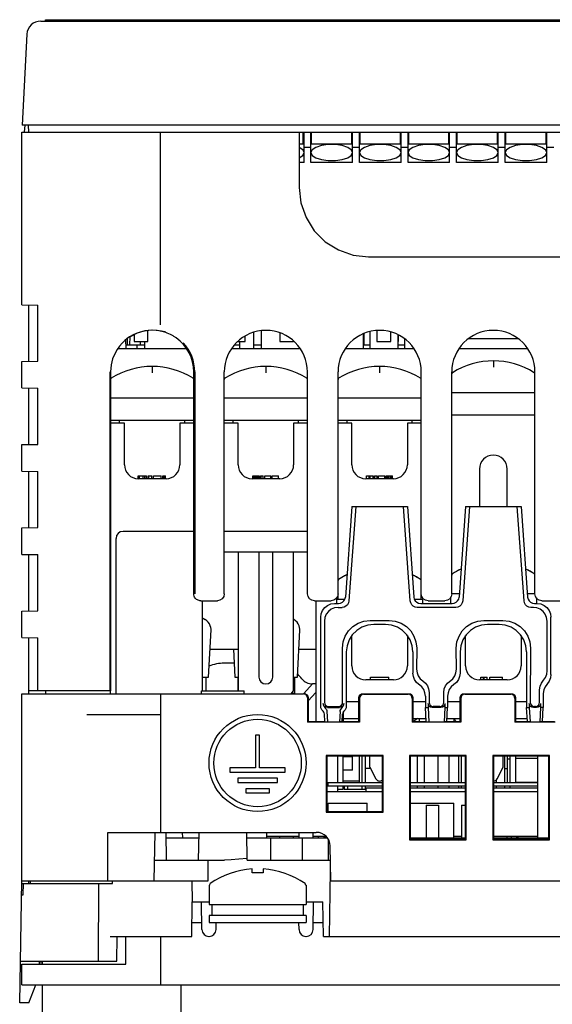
# Model space of a CAD drawing. Extents: x 29 to 410, y 13 to 287.
# Tile 3 of 16: x 52 to 79, y 76 to 126. Entities that reach past the tile are written whole.
import ezdxf

# ---------------------------------------------------------------- set-up
doc = ezdxf.new("R2010")
doc.units = 0
doc.header["$LTSCALE"] = 23.1
doc.layers.get('0').update_dxf_attribs({"linetype": 'CONTINUOUS'})
doc.layers.add('ALL_CURVE', color=7, linetype='CONTINUOUS')

msp = doc.modelspace()

# ---------------------------------------------------------------- linework, layer by layer
at = {"color": 7, "linetype": 'CONTINUOUS'}
for p, q in [((53.024, 125.452), (92.666, 125.452)), ((53.256, 125.452), (53.256, 125.522)), ((53.256, 125.522), (92.456, 125.522)), ((52.325, 124.789), (52.085, 120.202)), ((52.066, 111.133), (52.066, 119.852)), ((52.066, 119.852), (99.666, 119.852)), ((99.648, 120.202), (52.085, 120.202)), ((52.213, 120.196), (52.194, 119.846)), ((52.416, 119.852), (52.41, 120.202)), ((59.066, 110.114), (59.066, 119.852)), ((66.066, 119.852), (66.066, 117.052)), ((66.276, 119.829), (66.066, 119.829)), ((66.276, 119.249), (66.276, 119.852)), ((66.311, 118.322), (66.311, 119.852)), ((66.661, 118.322), (66.661, 119.852)), ((66.696, 119.249), (66.696, 119.852)), ((68.726, 119.829), (66.696, 119.829)), ((68.726, 119.249), (68.726, 119.852)), ((68.761, 118.322), (68.761, 119.852)), ((69.111, 118.322), (69.111, 119.852)), ((69.146, 119.249), (69.146, 119.852)), ((71.176, 119.829), (69.146, 119.829)), ((71.176, 119.249), (71.176, 119.852)), ((71.211, 118.322), (71.211, 119.852)), ((71.561, 118.322), (71.561, 119.852)), ((71.596, 119.249), (71.596, 119.852)), ((73.626, 119.829), (71.596, 119.829)), ((73.626, 119.249), (73.626, 119.852)), ((73.661, 118.322), (73.661, 119.852)), ((74.011, 118.322), (74.011, 119.852)), ((74.046, 119.249), (74.046, 119.852)), ((76.076, 119.829), (74.046, 119.829)), ((76.076, 119.249), (76.076, 119.852)), ((76.111, 118.322), (76.111, 119.852)), ((76.461, 118.322), (76.461, 119.852)), ((76.496, 119.249), (76.496, 119.852)), ((78.526, 119.829), (76.496, 119.829)), ((78.526, 119.249), (78.526, 119.852)), ((78.561, 118.322), (78.561, 119.852)), ((66.311, 119.701), (66.276, 119.701)), ((66.696, 119.701), (66.661, 119.701)), ((68.761, 119.701), (68.726, 119.701)), ((69.146, 119.701), (69.111, 119.701)), ((71.211, 119.701), (71.176, 119.701)), ((71.596, 119.701), (71.561, 119.701)), ((73.661, 119.701), (73.626, 119.701)), ((74.046, 119.701), (74.011, 119.701)), ((76.111, 119.701), (76.076, 119.701)), ((76.496, 119.701), (76.461, 119.701)), ((78.561, 119.701), (78.526, 119.701)), ((66.066, 119.249), (66.276, 119.249)), ((66.248, 118.956), (66.066, 119.079)), ((66.311, 118.815), (66.248, 118.956)), ((66.311, 119.082), (66.661, 119.082)), ((66.725, 118.956), (66.661, 118.815)), ((66.696, 119.249), (68.726, 119.249)), ((66.907, 119.079), (66.725, 118.956)), ((68.761, 118.815), (68.698, 118.956)), ((68.761, 119.082), (69.111, 119.082)), ((69.175, 118.956), (69.111, 118.815)), ((69.146, 119.249), (71.176, 119.249)), ((69.357, 119.079), (69.175, 118.956)), ((71.211, 118.815), (71.148, 118.956)), ((71.211, 119.082), (71.561, 119.082)), ((71.625, 118.956), (71.561, 118.815)), ((71.596, 119.249), (73.626, 119.249)), ((71.807, 119.079), (71.625, 118.956)), ((73.661, 118.815), (73.598, 118.956)), ((73.661, 119.082), (74.011, 119.082)), ((74.075, 118.956), (74.011, 118.815)), ((74.046, 119.249), (76.076, 119.249)), ((74.257, 119.079), (74.075, 118.956)), ((76.111, 118.815), (76.048, 118.956)), ((76.111, 119.082), (76.461, 119.082)), ((76.525, 118.956), (76.461, 118.815)), ((76.496, 119.249), (78.526, 119.249)), ((76.707, 119.079), (76.525, 118.956)), ((78.561, 118.815), (78.498, 118.956)), ((78.561, 119.082), (78.911, 119.082)), ((66.311, 118.322), (66.066, 118.322)), ((68.761, 118.322), (66.661, 118.322)), ((71.211, 118.322), (69.111, 118.322)), ((73.661, 118.322), (71.561, 118.322)), ((76.111, 118.322), (74.011, 118.322)), ((78.561, 118.322), (76.461, 118.322)), ((69.566, 113.552), (87.766, 113.552)), ((52.066, 111.133), (52.871, 111.119)), ((52.416, 108.278), (52.416, 111.127)), ((52.871, 108.286), (52.871, 111.119)), ((57.309, 109.361), (57.316, 108.932)), ((57.384, 109.422), (57.378, 109.107)), ((57.529, 109.522), (57.51, 109.51)), ((57.526, 109.107), (57.531, 109.522)), ((57.736, 109.648), (57.736, 109.282)), ((58.436, 109.282), (58.436, 109.827)), ((63.336, 109.282), (63.336, 109.561)), ((63.762, 109.737), (63.762, 108.932)), ((64.141, 109.81), (64.141, 108.932)), ((65.086, 109.706), (65.086, 109.282)), ((69.298, 109.653), (69.298, 108.932)), ((69.322, 109.663), (69.322, 109.107)), ((69.625, 109.776), (69.625, 108.932)), ((69.986, 109.824), (69.986, 109.282)), ((70.686, 109.282), (70.686, 109.764)), ((71.048, 109.614), (71.048, 108.932)), ((71.071, 109.282), (71.071, 109.604)), ((71.375, 109.408), (71.375, 108.932)), ((74.636, 109.422), (77.097, 109.422)), ((56.918, 108.932), (60.361, 108.932)), ((57.313, 109.107), (58.261, 109.107)), ((57.736, 109.282), (58.436, 109.282)), ((57.876, 109.107), (57.876, 108.932)), ((58.051, 109.107), (58.051, 109.282)), ((58.261, 109.282), (58.261, 108.932)), ((62.675, 108.932), (66.098, 108.932)), ((62.706, 108.973), (62.706, 108.932)), ((62.809, 109.107), (63.051, 109.107)), ((62.973, 109.282), (63.336, 109.282)), ((63.051, 109.282), (63.051, 108.932)), ((63.762, 109.107), (64.141, 109.107)), ((65.086, 109.282), (65.786, 109.282)), ((65.786, 109.282), (65.786, 109.292)), ((68.415, 108.932), (71.838, 108.932)), ((69.298, 109.107), (69.625, 109.107)), ((69.986, 109.282), (70.686, 109.282)), ((71.048, 109.282), (71.071, 109.282)), ((71.048, 109.107), (71.375, 109.107)), ((74.155, 108.932), (77.578, 108.932)), ((52.066, 108.272), (52.871, 108.286)), ((52.066, 106.933), (52.066, 108.272)), ((56.534, 91.642), (56.534, 107.742)), ((56.545, 107.742), (56.545, 91.642)), ((60.748, 96.542), (60.748, 107.742)), ((60.795, 107.742), (60.795, 96.542)), ((62.286, 96.542), (62.286, 107.742)), ((66.486, 96.542), (66.486, 107.742)), ((68.026, 96.262), (68.026, 107.742)), ((72.226, 96.262), (72.226, 107.742)), ((73.766, 96.542), (73.766, 107.742)), ((77.966, 96.542), (77.966, 107.742)), ((52.066, 106.933), (52.871, 106.919)), ((52.416, 104.078), (52.416, 106.927)), ((52.871, 104.086), (52.871, 106.919)), ((60.748, 106.412), (56.545, 106.412)), ((66.486, 106.412), (62.286, 106.412)), ((72.226, 106.412), (68.026, 106.412)), ((77.966, 106.692), (73.766, 106.692)), ((73.766, 105.572), (77.966, 105.572)), ((60.748, 105.292), (56.545, 105.292)), ((57.246, 105.152), (56.545, 105.152)), ((57.001, 105.152), (57.001, 105.292)), ((57.246, 103.052), (57.246, 105.152)), ((60.046, 105.152), (60.046, 103.052)), ((60.748, 105.152), (60.046, 105.152)), ((60.291, 105.152), (60.291, 105.292)), ((66.486, 105.292), (62.286, 105.292)), ((62.986, 105.152), (62.286, 105.152)), ((62.741, 105.152), (62.741, 105.292)), ((62.986, 103.052), (62.986, 105.152)), ((65.786, 105.152), (65.786, 103.052)), ((66.486, 105.152), (65.786, 105.152)), ((66.031, 105.152), (66.031, 105.292)), ((72.226, 105.292), (68.026, 105.292)), ((68.726, 105.152), (68.026, 105.152)), ((68.481, 105.152), (68.481, 105.292)), ((68.726, 103.052), (68.726, 105.152)), ((71.526, 105.152), (71.526, 103.052)), ((72.226, 105.152), (71.526, 105.152)), ((71.771, 105.152), (71.771, 105.292)), ((52.066, 104.072), (52.871, 104.086)), ((52.066, 102.733), (52.066, 104.072)), ((52.066, 102.733), (52.871, 102.719)), ((52.416, 99.878), (52.416, 102.727)), ((52.871, 99.886), (52.871, 102.719)), ((57.946, 102.352), (57.946, 102.492)), ((57.946, 102.492), (58.362, 102.492)), ((58.012, 102.352), (58.012, 102.492)), ((58.198, 102.352), (58.198, 102.492)), ((58.285, 102.352), (58.285, 102.492)), ((58.362, 102.352), (58.362, 102.492)), ((58.45, 102.352), (58.45, 102.492)), ((58.45, 102.492), (58.625, 102.492)), ((58.482, 102.352), (58.482, 102.492)), ((58.625, 102.352), (58.625, 102.492)), ((58.712, 102.352), (58.712, 102.492)), ((58.712, 102.492), (59.106, 102.492)), ((59.106, 102.352), (59.106, 102.492)), ((59.193, 102.352), (59.193, 102.492)), ((59.193, 102.492), (59.325, 102.492)), ((59.259, 102.352), (59.259, 102.492)), ((59.325, 102.352), (59.325, 102.492)), ((63.721, 102.352), (63.721, 102.492)), ((63.721, 102.492), (64.045, 102.492)), ((63.73, 102.352), (63.73, 102.492)), ((63.756, 102.352), (63.756, 102.492)), ((63.8, 102.352), (63.8, 102.492)), ((63.844, 102.352), (63.844, 102.492)), ((63.914, 102.352), (63.914, 102.492)), ((63.958, 102.352), (63.958, 102.492)), ((63.993, 102.352), (63.993, 102.492)), ((64.028, 102.352), (64.028, 102.492)), ((64.045, 102.352), (64.045, 102.492)), ((64.115, 102.352), (64.115, 102.492)), ((64.115, 102.492), (64.255, 102.492)), ((64.141, 102.352), (64.141, 102.492)), ((64.255, 102.352), (64.255, 102.492)), ((64.325, 102.352), (64.325, 102.492)), ((64.325, 102.492), (64.64, 102.492)), ((64.64, 102.352), (64.64, 102.492)), ((64.71, 102.352), (64.71, 102.492)), ((64.71, 102.492), (65.025, 102.492)), ((65.025, 102.352), (65.025, 102.492)), ((69.461, 102.352), (69.461, 102.492)), ((69.461, 102.492), (69.794, 102.492)), ((69.601, 102.352), (69.601, 102.492)), ((69.654, 102.352), (69.654, 102.492)), ((69.794, 102.352), (69.794, 102.492)), ((69.864, 102.352), (69.864, 102.492)), ((69.864, 102.492), (70.004, 102.492)), ((69.89, 102.352), (69.89, 102.492)), ((70.004, 102.352), (70.004, 102.492)), ((70.074, 102.352), (70.074, 102.492)), ((70.074, 102.492), (70.389, 102.492)), ((70.389, 102.352), (70.389, 102.492)), ((70.459, 102.352), (70.459, 102.492)), ((70.459, 102.492), (70.774, 102.492)), ((70.468, 102.352), (70.468, 102.492)), ((70.485, 102.352), (70.485, 102.492)), ((70.511, 102.352), (70.511, 102.492)), ((70.546, 102.352), (70.546, 102.492)), ((70.581, 102.352), (70.581, 102.492)), ((70.651, 102.352), (70.651, 102.492)), ((70.686, 102.352), (70.686, 102.492)), ((70.721, 102.352), (70.721, 102.492)), ((70.748, 102.352), (70.748, 102.492)), ((70.765, 102.352), (70.765, 102.492)), ((70.774, 102.352), (70.774, 102.492)), ((75.166, 102.842), (75.166, 100.952)), ((76.566, 100.952), (76.566, 102.842)), ((59.346, 102.352), (57.946, 102.352)), ((65.086, 102.352), (63.686, 102.352)), ((70.826, 102.352), (69.426, 102.352)), ((68.726, 100.952), (68.399, 96.375)), ((68.927, 100.952), (68.579, 96.182)), ((68.726, 100.952), (71.526, 100.952)), ((71.674, 96.182), (71.326, 100.952)), ((71.526, 100.952), (71.853, 96.375)), ((74.466, 100.952), (74.139, 96.375)), ((74.667, 100.952), (74.319, 96.182)), ((74.466, 100.952), (77.266, 100.952)), ((77.414, 96.182), (77.066, 100.952)), ((77.266, 100.952), (77.593, 96.375)), ((52.066, 99.872), (52.871, 99.886)), ((52.066, 98.533), (52.066, 99.872)), ((60.748, 99.692), (57.176, 99.692)), ((66.486, 99.692), (62.286, 99.692)), ((56.826, 91.502), (56.826, 99.342)), ((52.066, 98.533), (52.871, 98.519)), ((52.416, 95.678), (52.416, 98.527)), ((52.871, 95.686), (52.871, 98.519)), ((66.486, 98.642), (62.286, 98.642)), ((62.986, 98.642), (62.986, 91.642)), ((64.036, 98.642), (64.036, 92.342)), ((64.736, 92.342), (64.736, 98.642)), ((65.786, 91.642), (65.786, 98.642)), ((74.151, 96.542), (73.766, 96.542)), ((77.966, 96.542), (77.581, 96.542)), ((61.054, 96.195), (61.012, 96.203)), ((61.098, 96.192), (61.054, 96.195)), ((61.098, 96.192), (61.936, 96.192)), ((61.166, 96.192), (61.166, 91.642)), ((66.836, 96.192), (67.676, 96.192)), ((66.906, 96.192), (66.906, 90.102)), ((67.845, 96.052), (68.053, 96.052)), ((67.956, 96.343), (67.956, 96.052)), ((68.37, 96.262), (67.956, 96.262)), ((72.296, 96.262), (71.882, 96.262)), ((72.199, 96.052), (73.793, 96.052)), ((72.296, 96.343), (72.296, 96.052)), ((72.576, 96.192), (73.416, 96.192)), ((73.696, 96.343), (73.696, 96.052)), ((77.939, 96.052), (78.078, 96.052)), ((78.036, 96.343), (78.036, 96.052)), ((78.316, 96.192), (80.276, 96.192)), ((52.066, 95.672), (52.871, 95.686)), ((52.066, 94.333), (52.066, 95.672)), ((68.038, 95.859), (68.233, 95.859)), ((73.973, 95.859), (72.02, 95.859)), ((77.885, 95.859), (77.76, 95.859)), ((65.786, 95.258), (65.803, 95.249)), ((67.151, 90.882), (67.151, 95.358)), ((67.343, 95.166), (67.337, 91.063)), ((69.646, 95.194), (70.606, 95.194)), ((70.415, 95.002), (69.838, 95.002)), ((75.386, 95.194), (76.346, 95.194)), ((76.155, 95.002), (75.578, 95.002)), ((78.584, 92.662), (78.58, 95.166)), ((78.771, 92.475), (78.771, 95.358)), ((61.497, 92.342), (61.619, 94.717)), ((65.978, 92.342), (66.1, 94.717)), ((68.726, 92.902), (68.726, 94.444)), ((71.526, 94.444), (71.526, 92.902)), ((74.466, 92.902), (74.466, 94.444)), ((77.266, 94.444), (77.266, 92.902)), ((52.066, 94.333), (52.871, 94.319)), ((52.416, 91.502), (52.416, 94.327)), ((52.871, 91.642), (52.871, 94.319)), ((61.569, 93.742), (62.986, 93.742)), ((62.755, 93.742), (62.827, 92.342)), ((66.05, 93.742), (66.906, 93.742)), ((68.261, 91.063), (68.257, 93.802)), ((68.446, 93.613), (68.446, 90.882)), ((71.806, 93.613), (71.806, 92.544)), ((71.996, 93.802), (71.994, 92.732)), ((73.999, 92.732), (73.997, 93.802)), ((74.186, 93.613), (74.186, 92.544)), ((77.546, 93.613), (77.546, 90.802)), ((77.736, 93.802), (77.732, 91.063)), ((62.791, 93.042), (62.286, 93.042)), ((61.166, 92.342), (61.497, 92.342)), ((61.357, 92.342), (61.357, 91.642)), ((62.827, 92.342), (62.986, 92.342)), ((62.967, 92.342), (62.967, 91.642)), ((65.786, 92.342), (65.977, 92.342)), ((65.838, 92.342), (65.838, 91.502)), ((66.731, 91.992), (66.298, 91.515)), ((66.906, 91.992), (66.731, 91.992)), ((70.826, 92.202), (69.426, 92.202)), ((69.671, 92.202), (69.671, 92.342)), ((69.671, 92.342), (70.59, 92.342)), ((70.59, 92.202), (70.59, 92.342)), ((76.566, 92.202), (75.166, 92.202)), ((75.236, 92.202), (75.236, 92.342)), ((75.236, 92.342), (75.551, 92.342)), ((75.376, 92.202), (75.376, 92.342)), ((75.411, 92.202), (75.411, 92.342)), ((75.551, 92.202), (75.551, 92.342)), ((75.691, 92.202), (75.691, 92.342)), ((75.691, 92.342), (76.321, 92.342)), ((76.321, 92.202), (76.321, 92.342)), ((52.066, 82.052), (52.066, 91.502)), ((52.066, 91.502), (66.279, 91.502)), ((56.534, 91.642), (52.416, 91.642)), ((53.256, 91.642), (53.256, 91.502)), ((56.544, 91.502), (56.544, 91.642)), ((59.066, 91.502), (59.066, 84.502)), ((61.138, 91.502), (61.14, 91.642)), ((61.14, 91.642), (63.292, 91.642)), ((63.295, 91.502), (63.292, 91.642)), ((65.665, 91.502), (65.786, 91.642)), ((66.906, 91.56), (66.521, 91.136)), ((69.286, 91.502), (71.597, 91.502)), ((69.319, 91.47), (71.564, 91.47)), ((72.623, 91.565), (72.622, 91.063)), ((73.371, 91.063), (73.37, 91.565)), ((74.396, 91.502), (76.777, 91.502)), ((74.429, 91.47), (76.744, 91.47)), ((78.201, 91.063), (78.2, 91.699)), ((78.386, 91.513), (78.386, 90.802)), ((66.489, 91.292), (66.489, 90.07)), ((66.521, 91.292), (66.521, 90.102)), ((69.076, 91.082), (68.446, 91.082)), ((69.076, 90.102), (69.076, 91.292)), ((69.109, 91.26), (69.109, 90.07)), ((71.774, 91.26), (71.774, 90.07)), ((71.806, 91.292), (71.806, 90.102)), ((72.436, 91.082), (71.806, 91.082)), ((72.436, 91.379), (72.436, 90.802)), ((72.57, 91.011), (72.57, 90.802)), ((73.423, 91.011), (73.423, 90.802)), ((73.556, 91.379), (73.556, 90.802)), ((74.186, 91.082), (73.556, 91.082)), ((74.186, 90.102), (74.186, 91.292)), ((74.219, 91.26), (74.219, 90.07)), ((76.954, 91.26), (76.954, 90.07)), ((76.986, 91.292), (76.986, 90.102)), ((77.546, 91.082), (76.986, 91.082)), ((77.68, 91.011), (77.68, 90.802)), ((78.253, 91.011), (78.253, 90.802)), ((67.363, 90.102), (67.344, 90.472)), ((67.47, 90.606), (67.497, 90.083)), ((67.494, 90.802), (68.104, 90.802)), ((67.545, 90.854), (68.053, 90.854)), ((68.128, 90.606), (68.101, 90.083)), ((68.235, 90.102), (68.254, 90.472)), ((68.306, 90.102), (68.306, 90.597)), ((72.473, 90.102), (72.436, 90.802)), ((72.436, 90.802), (72.57, 90.802)), ((72.57, 90.802), (72.607, 90.083)), ((73.214, 90.802), (72.779, 90.802)), ((73.163, 90.854), (72.83, 90.854)), ((73.423, 90.802), (73.386, 90.083)), ((73.423, 90.802), (73.556, 90.802)), ((73.52, 90.102), (73.556, 90.802)), ((77.583, 90.102), (77.546, 90.802)), ((77.546, 90.802), (77.68, 90.802)), ((77.68, 90.802), (77.717, 90.083)), ((78.044, 90.802), (77.889, 90.802)), ((77.993, 90.854), (77.94, 90.854)), ((78.253, 90.802), (78.216, 90.083)), ((78.386, 90.802), (78.253, 90.802)), ((78.35, 90.102), (78.386, 90.802)), ((55.356, 90.452), (59.066, 90.452)), ((66.521, 90.102), (66.489, 90.07)), ((69.109, 90.07), (66.489, 90.07)), ((66.521, 90.102), (67.363, 90.102)), ((67.363, 90.102), (67.497, 90.083)), ((67.497, 90.083), (68.101, 90.083)), ((68.235, 90.102), (68.101, 90.083)), ((68.235, 90.102), (69.076, 90.102)), ((68.306, 90.242), (69.076, 90.242)), ((69.109, 90.07), (69.076, 90.102)), ((71.806, 90.102), (71.774, 90.07)), ((74.219, 90.07), (71.774, 90.07)), ((71.806, 90.242), (72.466, 90.242)), ((71.806, 90.102), (72.473, 90.102)), ((72.04, 90.242), (71.84, 90.102)), ((72.121, 90.242), (72.121, 90.102)), ((72.473, 90.102), (72.607, 90.083)), ((72.607, 90.083), (73.386, 90.083)), ((73.52, 90.102), (73.386, 90.083)), ((73.52, 90.102), (74.186, 90.102)), ((73.527, 90.242), (74.186, 90.242)), ((73.871, 90.242), (73.871, 90.102)), ((74.219, 90.07), (74.186, 90.102)), ((76.986, 90.102), (76.954, 90.07)), ((78.979, 90.07), (76.954, 90.07)), ((76.986, 90.242), (77.576, 90.242)), ((76.986, 90.102), (77.583, 90.102)), ((77.717, 90.083), (77.583, 90.102)), ((77.717, 90.083), (78.216, 90.083)), ((78.35, 90.102), (78.216, 90.083)), ((78.35, 90.102), (78.946, 90.102)), ((63.861, 89.402), (63.861, 87.757)), ((64.071, 89.402), (63.861, 89.402)), ((64.071, 87.757), (64.071, 89.402)), ((67.435, 88.384), (67.435, 85.521)), ((67.466, 88.352), (67.435, 88.384)), ((70.298, 88.384), (67.435, 88.384)), ((67.466, 88.352), (67.466, 85.552)), ((70.266, 88.352), (67.466, 88.352)), ((68.008, 88.352), (68.008, 87.022)), ((68.271, 88.352), (68.271, 87.022)), ((68.751, 88.317), (68.271, 88.317)), ((68.751, 87.635), (68.751, 88.352)), ((69.111, 87.022), (69.111, 88.352)), ((69.222, 88.352), (69.222, 87.022)), ((69.4, 88.352), (69.4, 87.022)), ((69.636, 87.792), (69.636, 88.352)), ((70.266, 88.352), (70.298, 88.384)), ((70.266, 85.552), (70.266, 88.352)), ((70.298, 85.521), (70.298, 88.384)), ((71.635, 88.384), (71.635, 84.121)), ((71.666, 88.352), (71.635, 88.384)), ((74.498, 88.384), (71.635, 88.384)), ((71.666, 88.352), (71.666, 84.152)), ((74.466, 88.352), (71.666, 88.352)), ((72.016, 88.352), (72.016, 87.022)), ((72.378, 88.352), (72.378, 87.022)), ((73.066, 88.352), (73.066, 87.022)), ((73.626, 88.352), (73.626, 87.022)), ((74.105, 88.352), (74.105, 87.022)), ((74.245, 88.352), (74.245, 87.022)), ((74.466, 88.352), (74.498, 88.384)), ((74.466, 84.152), (74.466, 88.352)), ((74.497, 84.121), (74.498, 88.384)), ((75.835, 88.384), (75.835, 84.121)), ((75.866, 88.352), (75.835, 88.384)), ((78.698, 88.384), (75.835, 88.384)), ((75.866, 88.352), (75.866, 84.152)), ((78.666, 88.352), (75.866, 88.352)), ((76.356, 87.792), (76.356, 88.352)), ((76.426, 88.352), (76.426, 87.022)), ((76.566, 88.352), (76.566, 87.022)), ((76.566, 88.219), (76.706, 88.219)), ((76.706, 88.352), (76.706, 87.022)), ((76.99, 88.352), (76.99, 87.04)), ((76.99, 88.247), (78.106, 88.247)), ((78.106, 84.222), (78.106, 88.352)), ((78.698, 88.384), (78.666, 88.352)), ((78.666, 84.152), (78.666, 88.352)), ((78.697, 84.121), (78.698, 88.384)), ((62.566, 87.757), (62.566, 87.547)), ((63.861, 87.757), (62.566, 87.757)), ((62.566, 87.547), (65.366, 87.547)), ((65.366, 87.757), (64.071, 87.757)), ((65.366, 87.547), (65.366, 87.757)), ((68.751, 87.635), (68.271, 87.635)), ((69.674, 87.722), (69.4, 87.722)), ((69.636, 87.792), (69.94, 87.206)), ((76.053, 87.206), (76.356, 87.792)), ((76.426, 87.722), (76.566, 87.722)), ((62.965, 87.232), (62.965, 87.022)), ((64.967, 87.232), (62.965, 87.232)), ((62.965, 87.022), (64.967, 87.022)), ((64.967, 87.022), (64.967, 87.232)), ((67.536, 86.847), (67.536, 87.022)), ((69.111, 87.092), (68.271, 87.092)), ((76.006, 87.148), (76.006, 87.022)), ((76.99, 87.04), (78.106, 87.04)), ((63.371, 86.707), (63.371, 86.497)), ((64.561, 86.707), (63.371, 86.707)), ((63.371, 86.497), (64.561, 86.497)), ((64.561, 86.497), (64.561, 86.707)), ((67.466, 86.847), (70.266, 86.847)), ((68.008, 86.847), (68.008, 86.567)), ((68.271, 86.672), (68.008, 86.672)), ((68.271, 86.847), (68.271, 86.672)), ((68.333, 86.847), (68.333, 86.672)), ((69.4, 86.672), (68.333, 86.672)), ((68.511, 86.847), (68.511, 86.672)), ((69.222, 86.847), (69.222, 86.672)), ((69.4, 86.847), (69.4, 86.672)), ((69.426, 86.742), (69.426, 86.567)), ((69.426, 86.567), (70.266, 86.567)), ((71.666, 86.847), (74.466, 86.847)), ((71.666, 86.567), (74.466, 86.567)), ((72.016, 86.847), (72.016, 86.742)), ((72.378, 86.847), (72.378, 86.742)), ((73.066, 86.847), (73.066, 86.742)), ((73.626, 86.847), (73.626, 86.742)), ((74.105, 86.847), (74.105, 86.742)), ((74.245, 86.847), (74.245, 86.742)), ((75.866, 86.847), (78.106, 86.847)), ((75.866, 86.567), (78.106, 86.567)), ((76.006, 86.847), (76.006, 86.742)), ((76.426, 86.847), (76.426, 86.742)), ((76.706, 86.847), (76.706, 86.742)), ((67.435, 85.521), (67.466, 85.552)), ((67.435, 85.521), (70.298, 85.521)), ((67.466, 85.552), (70.266, 85.552)), ((67.536, 85.552), (67.536, 85.972)), ((67.536, 85.972), (69.496, 85.972)), ((69.496, 85.552), (69.496, 85.972)), ((70.298, 85.521), (70.266, 85.552)), ((71.666, 85.972), (73.871, 85.972)), ((72.475, 85.877), (72.475, 84.222)), ((72.475, 85.877), (73.098, 85.877)), ((73.098, 85.877), (73.098, 84.222)), ((73.871, 84.222), (73.871, 85.972)), ((74.253, 85.877), (74.253, 84.222)), ((74.253, 85.877), (74.466, 85.877)), ((56.402, 82.052), (56.402, 84.502)), ((56.402, 84.502), (66.932, 84.502)), ((58.751, 82.052), (58.797, 84.502)), ((59.374, 83.102), (59.349, 84.502)), ((60.19, 84.222), (60.185, 84.502)), ((60.991, 83.102), (61.016, 84.502)), ((63.441, 83.102), (63.417, 84.502)), ((64.428, 84.222), (64.428, 84.502)), ((66.066, 84.222), (66.066, 84.502)), ((66.766, 84.222), (66.766, 84.502)), ((59.354, 84.222), (61.011, 84.222)), ((63.422, 84.222), (67.484, 84.222)), ((64.643, 83.102), (64.643, 84.222)), ((65.086, 84.222), (65.086, 84.292)), ((65.786, 84.222), (65.786, 84.292)), ((66.23, 83.102), (66.23, 84.222)), ((67.046, 84.222), (67.046, 84.292)), ((67.326, 84.222), (67.326, 84.292)), ((67.361, 84.222), (67.361, 84.292)), ((67.396, 84.222), (67.396, 84.292)), ((67.536, 84.153), (67.536, 83.102)), ((71.635, 84.121), (71.666, 84.152)), ((71.635, 84.121), (74.497, 84.121)), ((71.666, 84.222), (74.466, 84.222)), ((71.666, 84.152), (74.466, 84.152)), ((74.497, 84.121), (74.466, 84.152)), ((75.866, 84.152), (75.835, 84.121)), ((75.835, 84.121), (78.697, 84.121)), ((75.866, 84.222), (78.666, 84.222)), ((75.866, 84.152), (78.666, 84.152)), ((76.566, 84.222), (76.566, 84.292)), ((76.776, 84.222), (76.776, 84.292)), ((77.056, 84.222), (77.056, 84.292)), ((77.126, 84.222), (77.126, 84.292)), ((78.697, 84.121), (78.666, 84.152)), ((67.662, 82.052), (67.631, 83.815)), ((58.771, 83.102), (62.297, 83.102)), ((61.473, 82.052), (61.466, 83.102)), ((63.441, 83.102), (67.644, 83.102)), ((63.686, 82.456), (63.686, 82.658)), ((64.246, 82.658), (64.246, 82.456)), ((67.595, 79.252), (67.653, 82.577)), ((51.961, 75.892), (52.069, 82.052)), ((52.066, 82.052), (61.473, 82.052)), ((52.416, 81.912), (52.419, 82.052)), ((52.499, 81.912), (52.501, 82.052)), ((56.649, 81.912), (56.649, 82.052)), ((60.676, 81.002), (60.664, 82.052)), ((67.644, 82.052), (91.089, 82.052)), ((52.066, 81.912), (56.649, 81.912)), ((52.134, 81.352), (52.145, 81.912)), ((55.937, 77.992), (55.957, 81.912)), ((61.516, 81.842), (61.516, 80.862)), ((61.542, 81.842), (61.516, 81.842)), ((61.542, 81.858), (61.542, 81.842)), ((66.383, 81.89), (66.361, 81.915)), ((66.391, 81.858), (66.383, 81.89)), ((66.391, 81.858), (66.391, 81.842)), ((66.416, 81.842), (66.391, 81.842)), ((66.416, 81.842), (66.416, 80.862)), ((52.057, 81.352), (52.134, 81.352)), ((60.641, 79.252), (60.672, 81.002)), ((60.672, 81.002), (61.516, 81.002)), ((61.16, 79.596), (61.136, 81.002)), ((61.516, 80.862), (66.416, 80.862)), ((61.656, 80.862), (61.656, 80.302)), ((66.276, 80.862), (66.276, 80.302)), ((66.416, 81.002), (67.261, 81.002)), ((66.772, 79.596), (66.797, 81.002)), ((67.291, 79.252), (67.261, 81.002)), ((61.516, 80.302), (61.516, 79.952)), ((66.414, 80.302), (61.519, 80.302)), ((66.416, 80.302), (66.416, 79.952)), ((60.654, 79.952), (61.154, 79.952)), ((61.519, 79.952), (66.414, 79.952)), ((61.872, 79.596), (61.879, 79.952)), ((66.06, 79.596), (66.054, 79.952)), ((66.779, 79.952), (67.279, 79.952)), ((56.524, 79.252), (60.641, 79.252)), ((56.868, 77.992), (56.874, 79.252)), ((57.316, 77.852), (57.316, 79.252)), ((59.066, 79.252), (59.066, 76.802)), ((61.51, 79.252), (61.522, 79.252)), ((66.41, 79.252), (66.422, 79.252)), ((67.291, 79.252), (91.441, 79.252)), ((51.998, 77.992), (56.868, 77.992)), ((52.066, 76.802), (52.066, 77.852)), ((52.066, 77.852), (57.316, 77.852)), ((52.948, 77.992), (52.946, 77.852)), ((52.947, 77.927), (53.116, 77.922)), ((53.116, 77.852), (53.116, 77.992)), ((52.066, 76.802), (99.666, 76.802)), ((52.416, 75.892), (52.78, 76.802)), ((53.116, 75.402), (53.116, 76.802)), ((60.116, 49.852), (60.116, 76.802)), ((52.416, 75.892), (51.961, 75.892))]:
    msp.add_line(p, q, dxfattribs=at)
at = {"color": 3, "linetype": 'CONTINUOUS'}
for p, q in [((67.466, 87.022), (70.266, 87.022)), ((71.666, 87.022), (74.466, 87.022)), ((75.866, 87.022), (78.106, 87.022)), ((67.466, 86.567), (69.426, 86.567)), ((69.426, 86.742), (70.266, 86.742)), ((71.666, 86.742), (74.466, 86.742)), ((75.866, 86.742), (78.106, 86.742)), ((66.066, 84.292), (64.428, 84.292)), ((67.429, 84.292), (66.766, 84.292)), ((74.253, 84.292), (73.871, 84.292)), ((78.106, 84.292), (75.866, 84.292))]:
    msp.add_line(p, q, dxfattribs=at)
at = {"color": 7, "linetype": 'CONTINUOUS'}
for points in [[(66.066, 118.551), (66.248, 118.674), (66.311, 118.815)], [(66.661, 118.815), (66.725, 118.674), (66.907, 118.551), (67.186, 118.459), (67.529, 118.41), (67.894, 118.41), (68.236, 118.459), (68.516, 118.551), (68.698, 118.674), (68.761, 118.815)], [(68.698, 118.956), (68.516, 119.079), (68.236, 119.171), (67.894, 119.22), (67.529, 119.22), (67.186, 119.171), (66.907, 119.079)], [(69.111, 118.815), (69.175, 118.674), (69.357, 118.551), (69.636, 118.459), (69.979, 118.41), (70.344, 118.41), (70.686, 118.459), (70.966, 118.551), (71.148, 118.674), (71.211, 118.815)], [(71.148, 118.956), (70.966, 119.079), (70.686, 119.171), (70.344, 119.22), (69.979, 119.22), (69.636, 119.171), (69.357, 119.079)], [(71.561, 118.815), (71.625, 118.674), (71.807, 118.551), (72.086, 118.459), (72.429, 118.41), (72.794, 118.41), (73.136, 118.459), (73.416, 118.551), (73.598, 118.674), (73.661, 118.815)], [(73.598, 118.956), (73.416, 119.079), (73.136, 119.171), (72.794, 119.22), (72.429, 119.22), (72.086, 119.171), (71.807, 119.079)], [(74.011, 118.815), (74.075, 118.674), (74.257, 118.551), (74.536, 118.459), (74.879, 118.41), (75.244, 118.41), (75.586, 118.459), (75.866, 118.551), (76.048, 118.674), (76.111, 118.815)], [(76.048, 118.956), (75.866, 119.079), (75.586, 119.171), (75.244, 119.22), (74.879, 119.22), (74.536, 119.171), (74.257, 119.079)], [(76.461, 118.815), (76.525, 118.674), (76.707, 118.551), (76.986, 118.459), (77.329, 118.41), (77.694, 118.41), (78.036, 118.459), (78.316, 118.551), (78.498, 118.674), (78.561, 118.815)], [(78.498, 118.956), (78.316, 119.079), (78.036, 119.171), (77.694, 119.22), (77.329, 119.22), (76.986, 119.171), (76.707, 119.079)], [(66.066, 117.052), (66.154, 116.273), (66.413, 115.534), (66.831, 114.869), (67.384, 114.316), (68.049, 113.899), (68.787, 113.64), (69.566, 113.552)], [(57.504, 109.52), (57.671, 109.617), (57.854, 109.702), (58.051, 109.772), (58.258, 109.822), (58.471, 109.852), (58.675, 109.86), (58.856, 109.852), (59.005, 109.834), (59.117, 109.814), (59.197, 109.796), (59.283, 109.776)], [(59.339, 109.729), (59.138, 109.787), (58.899, 109.83), (58.614, 109.844), (58.272, 109.811), (57.884, 109.701), (57.529, 109.522)], [(57.51, 109.51), (57.388, 109.425), (57.261, 109.322), (57.131, 109.198), (57.001, 109.049), (56.874, 108.871), (56.755, 108.658), (56.652, 108.402), (56.576, 108.098), (56.545, 107.742)], [(59.283, 109.776), (59.3, 109.772), (59.305, 109.773)], [(59.577, 109.628), (59.481, 109.673), (59.401, 109.706), (59.339, 109.729)], [(59.743, 109.536), (59.707, 109.558), (59.672, 109.578), (59.64, 109.595), (59.609, 109.612), (59.577, 109.628)], [(59.854, 109.462), (59.828, 109.48), (59.802, 109.498), (59.774, 109.516), (59.743, 109.536)], [(60.767, 96.429), (60.753, 96.485), (60.748, 96.542)], [(61.012, 96.203), (60.971, 96.216), (60.931, 96.235), (60.891, 96.26), (60.854, 96.292), (60.819, 96.331), (60.79, 96.377), (60.767, 96.429)], [(62.286, 96.542), (62.26, 96.408), (62.184, 96.295), (62.07, 96.219), (61.936, 96.192)], [(66.836, 96.192), (66.702, 96.219), (66.589, 96.295), (66.513, 96.408), (66.486, 96.542)], [(68.026, 96.542), (68, 96.408), (67.924, 96.295), (67.81, 96.219), (67.676, 96.192)], [(72.576, 96.192), (72.442, 96.219), (72.329, 96.295), (72.253, 96.408), (72.226, 96.542)], [(73.766, 96.542), (73.74, 96.408), (73.664, 96.295), (73.55, 96.219), (73.416, 96.192)], [(78.316, 96.192), (78.182, 96.219), (78.069, 96.295), (77.993, 96.408), (77.966, 96.542)], [(67.151, 95.358), (67.175, 95.539), (67.244, 95.707), (67.354, 95.85), (67.497, 95.959), (67.664, 96.029), (67.845, 96.052)], [(68.053, 96.052), (68.156, 96.068), (68.25, 96.113), (68.325, 96.183), (68.377, 96.273), (68.399, 96.375)], [(68.579, 96.182), (68.556, 96.08), (68.505, 95.99), (68.429, 95.92), (68.336, 95.875), (68.233, 95.859)], [(72.02, 95.859), (71.917, 95.875), (71.824, 95.92), (71.748, 95.99), (71.697, 96.08), (71.674, 96.182)], [(71.853, 96.375), (71.876, 96.273), (71.928, 96.183), (72.003, 96.113), (72.096, 96.068), (72.199, 96.052)], [(73.793, 96.052), (73.896, 96.068), (73.99, 96.113), (74.065, 96.183), (74.117, 96.273), (74.139, 96.375)], [(74.319, 96.182), (74.296, 96.08), (74.245, 95.99), (74.169, 95.92), (74.076, 95.875), (73.973, 95.859)], [(77.76, 95.859), (77.657, 95.875), (77.564, 95.92), (77.488, 95.99), (77.437, 96.08), (77.414, 96.182)], [(77.593, 96.375), (77.616, 96.273), (77.668, 96.183), (77.743, 96.113), (77.836, 96.068), (77.939, 96.052)], [(78.078, 96.052), (78.258, 96.029), (78.426, 95.959), (78.569, 95.85), (78.678, 95.707), (78.748, 95.539), (78.771, 95.358)], [(68.038, 95.859), (67.857, 95.836), (67.689, 95.767), (67.546, 95.657), (67.436, 95.514), (67.367, 95.347), (67.343, 95.166)], [(78.58, 95.166), (78.556, 95.347), (78.487, 95.514), (78.377, 95.657), (78.233, 95.767), (78.066, 95.836), (77.885, 95.859)], [(61.166, 95.329), (61.238, 95.297), (61.322, 95.249)], [(61.619, 94.716), (61.619, 94.761), (61.608, 94.843), (61.58, 94.93), (61.536, 95.021), (61.476, 95.109), (61.403, 95.186), (61.322, 95.249)], [(66.1, 94.716), (66.1, 94.761), (66.088, 94.843), (66.061, 94.93), (66.017, 95.021), (65.957, 95.109), (65.884, 95.186), (65.803, 95.249)], [(68.257, 93.802), (68.291, 94.114), (68.394, 94.408), (68.559, 94.671), (68.778, 94.891), (69.04, 95.056), (69.335, 95.159), (69.646, 95.194)], [(69.838, 95.002), (69.526, 94.967), (69.231, 94.864), (68.968, 94.699), (68.749, 94.48), (68.584, 94.218), (68.481, 93.924), (68.446, 93.613)], [(71.806, 93.613), (71.771, 93.924), (71.669, 94.218), (71.504, 94.48), (71.285, 94.699), (71.021, 94.864), (70.727, 94.967), (70.415, 95.002)], [(70.606, 95.194), (70.918, 95.159), (71.213, 95.056), (71.475, 94.891), (71.694, 94.671), (71.859, 94.408), (71.961, 94.114), (71.996, 93.802)], [(73.997, 93.802), (74.031, 94.114), (74.134, 94.408), (74.299, 94.671), (74.518, 94.891), (74.78, 95.056), (75.075, 95.159), (75.386, 95.194)], [(75.578, 95.002), (75.266, 94.967), (74.971, 94.864), (74.708, 94.699), (74.489, 94.48), (74.324, 94.218), (74.221, 93.924), (74.186, 93.613)], [(77.546, 93.613), (77.511, 93.924), (77.409, 94.218), (77.244, 94.48), (77.025, 94.699), (76.761, 94.864), (76.467, 94.967), (76.155, 95.002)], [(76.346, 95.194), (76.658, 95.159), (76.953, 95.056), (77.215, 94.891), (77.434, 94.671), (77.599, 94.408), (77.701, 94.114), (77.736, 93.802)], [(71.99, 92.072), (71.891, 92.212), (71.828, 92.372), (71.806, 92.544)], [(71.994, 92.732), (72.016, 92.559), (72.078, 92.399), (72.178, 92.259), (72.308, 92.148)], [(73.553, 92.038), (73.815, 92.259), (73.915, 92.399), (73.977, 92.559), (73.999, 92.732)], [(74.186, 92.544), (74.165, 92.372), (74.102, 92.212), (74.002, 92.072), (73.871, 91.962)], [(78.392, 92.18), (78.496, 92.322), (78.561, 92.486), (78.584, 92.662)], [(78.771, 92.475), (78.749, 92.298), (78.683, 92.135), (78.474, 91.852)], [(72.436, 91.379), (72.415, 91.551), (72.352, 91.712), (72.253, 91.851), (71.99, 92.072)], [(72.308, 92.148), (72.439, 92.038), (72.539, 91.898), (72.601, 91.738), (72.623, 91.565)], [(73.37, 91.565), (73.391, 91.738), (73.454, 91.898), (73.553, 92.038)], [(73.871, 91.962), (73.74, 91.851), (73.64, 91.712), (73.578, 91.551), (73.556, 91.379)], [(78.2, 91.699), (78.222, 91.875), (78.288, 92.039), (78.392, 92.18)], [(65.792, 91.502), (65.751, 91.526), (65.7, 91.543)], [(66.489, 91.292), (66.473, 91.373), (66.427, 91.441), (66.359, 91.486), (66.279, 91.502)], [(66.311, 91.502), (66.392, 91.486), (66.46, 91.441), (66.505, 91.373), (66.521, 91.292)], [(69.076, 91.292), (69.092, 91.373), (69.138, 91.441), (69.206, 91.486), (69.286, 91.502)], [(69.319, 91.47), (69.239, 91.454), (69.17, 91.408), (69.125, 91.34), (69.109, 91.26)], [(71.774, 91.26), (71.758, 91.34), (71.712, 91.408), (71.644, 91.454), (71.564, 91.47)], [(71.597, 91.502), (71.677, 91.486), (71.745, 91.441), (71.79, 91.373), (71.806, 91.292)], [(74.186, 91.292), (74.202, 91.373), (74.248, 91.441), (74.316, 91.486), (74.396, 91.502)], [(74.429, 91.47), (74.349, 91.454), (74.28, 91.408), (74.235, 91.34), (74.219, 91.26)], [(76.954, 91.26), (76.938, 91.34), (76.892, 91.408), (76.824, 91.454), (76.744, 91.47)], [(76.777, 91.502), (76.857, 91.486), (76.925, 91.441), (76.97, 91.373), (76.986, 91.292)], [(78.474, 91.852), (78.409, 91.689), (78.386, 91.513)], [(67.285, 91.011), (67.299, 90.914), (67.338, 90.825), (67.401, 90.751)], [(67.494, 90.802), (67.413, 90.818), (67.346, 90.863), (67.301, 90.931), (67.285, 91.011)], [(67.337, 91.063), (67.353, 90.982), (67.398, 90.915), (67.465, 90.87), (67.545, 90.854)], [(68.053, 90.854), (68.133, 90.87), (68.2, 90.915), (68.245, 90.982), (68.261, 91.063)], [(68.313, 91.012), (68.297, 90.931), (68.252, 90.863), (68.184, 90.818), (68.104, 90.802)], [(68.197, 90.751), (68.26, 90.825), (68.299, 90.914), (68.313, 91.012)], [(72.779, 90.802), (72.698, 90.818), (72.631, 90.863), (72.586, 90.931), (72.57, 91.011)], [(72.622, 91.063), (72.638, 90.982), (72.683, 90.915), (72.75, 90.87), (72.83, 90.854)], [(73.163, 90.854), (73.243, 90.87), (73.31, 90.915), (73.355, 90.982), (73.371, 91.063)], [(73.423, 91.011), (73.407, 90.931), (73.362, 90.863), (73.294, 90.818), (73.214, 90.802)], [(77.889, 90.802), (77.808, 90.818), (77.741, 90.863), (77.696, 90.931), (77.68, 91.011)], [(77.732, 91.063), (77.748, 90.982), (77.793, 90.915), (77.86, 90.87), (77.94, 90.854)], [(77.993, 90.854), (78.073, 90.87), (78.14, 90.915), (78.185, 90.982), (78.201, 91.063)], [(78.253, 91.011), (78.237, 90.931), (78.192, 90.863), (78.124, 90.818), (78.044, 90.802)], [(67.272, 90.619), (67.207, 90.694), (67.166, 90.784), (67.151, 90.882)], [(67.344, 90.472), (67.333, 90.527), (67.309, 90.577), (67.272, 90.619)], [(67.401, 90.751), (67.437, 90.709), (67.46, 90.66), (67.47, 90.606)], [(68.128, 90.606), (68.138, 90.66), (68.161, 90.709), (68.197, 90.751)], [(68.326, 90.619), (68.289, 90.577), (68.265, 90.527), (68.254, 90.472)], [(68.446, 90.882), (68.432, 90.784), (68.391, 90.694), (68.326, 90.619)], [(63.44, 83.178), (63.028, 83.148), (62.64, 83.116), (62.297, 83.102)], [(61.572, 81.915), (61.55, 81.89), (61.542, 81.858)]]:
    msp.add_lwpolyline(points, dxfattribs=at)
for radius in [2.45, 2.205]:
    msp.add_circle((63.966, 88.002), radius, dxfattribs=at)
for centre, radius, start, end in [((53.024, 124.752), 0.7, 90, 177), ((64.386, 107.742), 2.1, 0, 180), ((70.126, 107.742), 2.1, 0, 180), ((75.866, 107.742), 2.1, 0, 180), ((58.646, 107.742), 2.102, 360, 54.926), ((58.646, 107.742), 2.149, 0, 43.2538), ((58.646, 104.172), 3.85, 57.5179, 122.4821), ((64.386, 104.172), 3.85, 57.5179, 122.4821), ((70.126, 104.172), 3.85, 57.5179, 122.4821), ((75.866, 104.452), 3.85, 57.5179, 122.4821), ((56.616, 107.361), 0.07, 122.4795, 180), ((60.676, 107.361), 0.07, 0, 57.5205), ((62.356, 107.361), 0.07, 122.4795, 180), ((66.416, 107.361), 0.07, 0, 57.5205), ((68.096, 107.361), 0.07, 122.4795, 180), ((72.156, 107.361), 0.07, 0, 57.5205), ((73.836, 107.641), 0.07, 122.4795, 180), ((77.896, 107.641), 0.07, 0, 57.5205), ((75.866, 102.842), 0.7, 0, 180), ((57.946, 103.052), 0.7, 180, 270), ((59.346, 103.052), 0.7, 270, 360), ((63.686, 103.052), 0.7, 180, 270), ((65.086, 103.052), 0.7, 270, 360), ((69.426, 103.052), 0.7, 180, 270), ((70.826, 103.052), 0.7, 270, 360), ((57.176, 99.342), 0.35, 90, 180), ((70.126, 94.022), 3.85, 115.629, 122.4821), ((70.126, 94.022), 3.85, 57.5179, 64.371), ((73.836, 97.491), 0.07, 122.4795, 180), ((75.866, 94.302), 3.85, 115.2902, 122.4821), ((75.866, 94.302), 3.85, 57.5179, 64.7098), ((77.896, 97.491), 0.07, 0, 57.5205), ((68.096, 97.211), 0.07, 122.4795, 180), ((72.156, 97.211), 0.07, 0, 57.5205), ((62.286, 91.012), 2.03, 89.9994, 112.3761), ((64.597, 91.012), 2.03, 37.6168, 46.2707), ((69.426, 92.902), 0.7, 180, 270), ((70.826, 92.902), 0.7, 270, 360), ((75.166, 92.902), 0.7, 180, 270), ((76.566, 92.902), 0.7, 270, 360), ((64.386, 92.342), 0.35, 180, 360), ((66.731, 92.657), 0.665, 217.6177, 270), ((75.096, 90.942), 1.4, 210.3274, 217.1396), ((70.126, 87.302), 0.21, 207.3594, 312.2197), ((75.866, 87.302), 0.21, 270, 332.6406), ((66.932, 83.802), 0.7, 1, 90), ((63.966, 78.482), 4.185, 93.8359, 124.9041), ((63.966, 78.482), 4.185, 55.0959, 86.1641), ((63.966, 78.482), 3.984, 85.9697, 94.0303), ((61.51, 79.602), 0.35, 181, 270), ((61.522, 79.602), 0.35, 270, 359), ((66.41, 79.602), 0.35, 181, 270), ((66.422, 79.602), 0.35, 270, 359)]:
    msp.add_arc(centre, radius, start, end, dxfattribs=at)
at = {"layer": 'ALL_CURVE', "color": 40, "linetype": 'CONTINUOUS'}
for p, q in [((58.646, 108.022), (58.646, 107.701)), ((64.386, 108.022), (64.386, 107.701)), ((70.126, 108.022), (70.126, 107.701)), ((75.866, 108.302), (75.866, 107.981))]:
    msp.add_line(p, q, dxfattribs=at)
for centre, start, end in [((58.646, 104.172), 57.5178, 122.4822), ((64.386, 104.172), 57.5178, 122.4822), ((70.126, 104.172), 57.5178, 122.4822), ((75.866, 104.452), 57.5178, 122.4822), ((70.126, 94.022), 115.3182, 122.4822), ((70.126, 94.022), 57.5178, 64.6818), ((75.866, 94.302), 114.9789, 122.4822), ((75.866, 94.302), 57.5178, 65.0211)]:
    msp.add_arc(centre, 3.85, start, end, dxfattribs=at)

doc.saveas('drawing.dxf')
